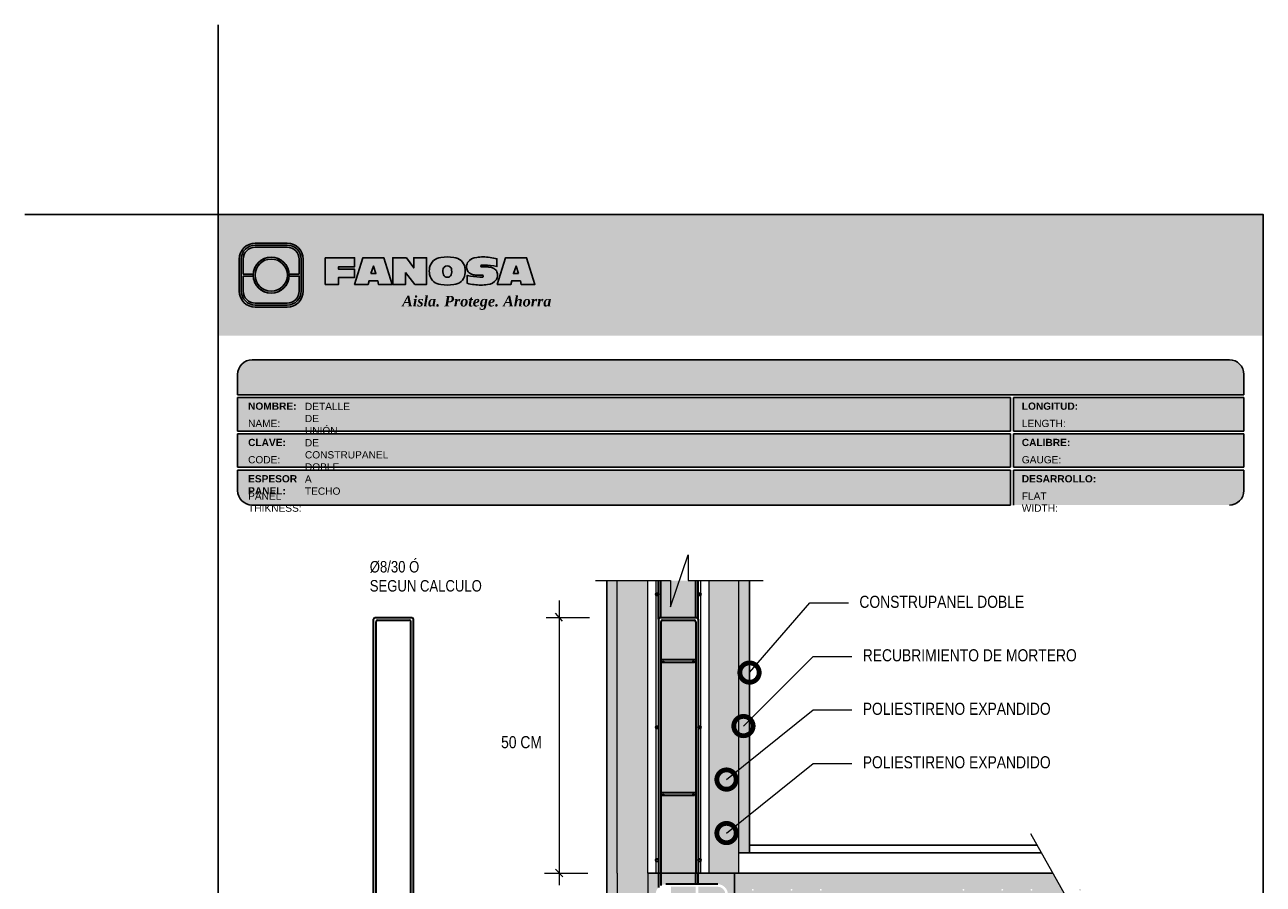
# Model space of a CAD drawing. Header units: millimetres. Extents: x 0 to 30, y 0 to 35.5.
# Tile 2 of 2: x 0 to 25.6, y 17.8 to 35.5. Entities that reach past the tile are written whole.
import ezdxf

# ---------------------------------------------------------------- set-up
doc = ezdxf.new("R2010")
doc.units = ezdxf.units.MM
doc.linetypes.add('CONTINUA', pattern=[0])
doc.linetypes.add('DASHED2', pattern=[9.524999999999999, 6.35, -3.175])
for name, color, linetype, lineweight in [('CONSTRUPANEL', 170, 'Continuous', 20), ('hatch', 252, 'Continuous', 0), ('LAMINA ACCESORIOS', 1, 'Continuous', 30), ('TEXTO', 7, 'DASHED2', 0), ('TEXTO CUADRO DATOS', 251, 'Continuous', 0)]:
    doc.layers.add(name, color=color, linetype=linetype, lineweight=lineweight)
doc.styles.add('Erika', font='techl___.ttf', dxfattribs={"height": 0.25})
doc.styles.get("Standard").update_dxf_attribs({"font": 'arial.ttf'})
doc.dimstyles.new('Erika', dxfattribs={"dimtxt": 0.25, "dimasz": 0.8, "dimexe": 0.5, "dimexo": 0.5, "dimgap": 0, "dimtad": 0, "dimlfac": 0.1, "dimzin": 1, "dimdsep": 46, "dimtxsty": 'Erika', "dimblk": 'DOTSMALL', "dimcen": 2.5, "dimse1": 1, "dimse2": 1, "dimclrd": 252, "dimclre": 252, "dimclrt": 256, "dimadec": 0, "dimazin": 0, "dimtfac": 1, "dimtmove": 0, "dimatfit": 3, "dimldrblk": 'DOTSMALL', "dimfxl": 1, "dimlwd": 0, "dimlwe": 0, "dimarcsym": 0})

# ---------------------------------------------------------------- blocks, each defined once
blk = doc.blocks.new('_DotSmall')
at = {"color": 0, "linetype": 'ByBlock', "const_width": 0.5}
blk.add_lwpolyline([(-0.0625, 0, 1), (0.0625, 0, 1)], format="xyb", close=True, dxfattribs=at)
blk = doc.blocks.new('LOGO 1')
h = blk.add_hatch(color=7)
h.set_gradient(color1=(255, 255, 255), color2=(0, 0, 255), rotation=180, tint=1)
h.paths.add_polyline_path([(362.633524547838, 273.3012676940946), (362.633524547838, 270.8012676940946), (384.2235245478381, 270.8012676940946), (384.2235245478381, 273.3012676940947)])
at = {"true_color": 0xffffff}
h = blk.add_hatch(color=7, dxfattribs=at)
edge = h.paths.add_edge_path()
edge.add_arc((364.057378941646, 271.7212676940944), 0.3299999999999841, -89.99999999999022, 9.890754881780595e-12, ccw=False)
edge.add_line((364.0573789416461, 271.3912676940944), (363.3973789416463, 271.3912676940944))
edge.add_arc((363.3973789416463, 271.7212676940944), 0.3299999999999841, 179.9999999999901, 269.9999999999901, ccw=False)
edge.add_line((363.0673789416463, 271.7212676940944), (363.0673789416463, 272.3812676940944))
edge.add_arc((363.3973789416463, 272.3812676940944), 0.3299999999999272, 90, 180, ccw=False)
edge.add_line((363.3973789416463, 272.7112676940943), (364.0573789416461, 272.7112676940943))
edge.add_arc((364.0573789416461, 272.3812676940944), 0.3299999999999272, 0, 90, ccw=False)
edge.add_line((364.387378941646, 272.3812676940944), (364.387378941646, 271.7212676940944))
edge = h.paths.add_edge_path(flags=16)
edge.add_arc((364.0573789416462, 271.7212676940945), 0.2887500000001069, 269.9999999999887, 359.9999999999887, ccw=False)
edge.add_line((364.0573789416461, 271.4325176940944), (363.3973789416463, 271.4325176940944))
edge.add_arc((363.3973789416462, 271.7212676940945), 0.2887500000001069, 180.0000000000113, 270.0000000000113, ccw=False)
edge.add_line((363.1086289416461, 271.7212676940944), (363.1086289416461, 272.3812676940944))
edge.add_arc((363.3973789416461, 272.3812676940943), 0.28875000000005, 89.99999999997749, 179.9999999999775, ccw=False)
edge.add_line((363.3973789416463, 272.6700176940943), (364.0573789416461, 272.6700176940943))
edge.add_arc((364.0573789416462, 272.3812676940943), 0.28875000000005, 2.262368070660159e-11, 90.00000000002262, ccw=False)
edge.add_line((364.3461289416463, 272.3812676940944), (364.3461289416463, 271.7212676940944))
for color, points in [(30, [(364.0980555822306, 272.0718926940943), (364.3048789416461, 272.0718926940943), (364.3048789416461, 272.3812676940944, 0.4142135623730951), (364.0573789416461, 272.6287676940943), (363.3973789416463, 272.6287676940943, 0.4142135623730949), (363.1498789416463, 272.3812676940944), (363.1498789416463, 272.0718926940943), (363.3567023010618, 272.0718926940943, -0.9459053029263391)]), (170, [(364.3048789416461, 271.7212676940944), (364.3048789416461, 272.0306426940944), (364.0980555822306, 272.0306426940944, -0.9459053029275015), (363.3567023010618, 272.0306426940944), (363.1498789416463, 272.0306426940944), (363.1498789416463, 271.7212676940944, 0.4142135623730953), (363.3973789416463, 271.4737676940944), (364.057378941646, 271.4737676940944, 0.4142135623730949)])]:
    blk.add_hatch(color=color).paths.add_polyline_path(points)
h = blk.add_hatch(color=7, dxfattribs=at)
h.paths.add_polyline_path([(363.3561289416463, 272.0512676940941, 1), (364.0986289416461, 272.0512676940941, 1)])
h.paths.add_polyline_path([(364.0602079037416, 272.0512676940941, -1), (363.3945499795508, 272.0512676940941, -1)], flags=16)
h = blk.add_hatch(color=252)
h.set_gradient(color1=(132, 132, 132), rotation=70.00000000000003, tint=1, name='SPHERICAL')
h.paths.add_polyline_path([(364.0602079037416, 272.0512676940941, 1), (363.3945499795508, 272.0512676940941, 1)])
blk.add_hatch(color=7, dxfattribs=at).paths.add_polyline_path([(364.8420585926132, 272.4104305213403), (365.4501879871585, 272.4104305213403), (365.4501879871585, 272.2247109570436), (365.119665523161, 272.2247109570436), (365.119665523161, 272.1719110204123), (365.4501879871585, 272.1719110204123), (365.4501879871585, 272.00471122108), (365.119665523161, 272.00471122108), (365.119665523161, 271.8609844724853), (364.8420585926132, 271.8609844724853)])
h = blk.add_hatch(color=7, dxfattribs=at)
h.paths.add_polyline_path([(365.620750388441, 272.4104305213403), (365.4485062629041, 271.8609844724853), (365.7332546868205, 271.8609844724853), (365.7479187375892, 271.934277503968), (365.9266795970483, 271.934277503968), (365.9413436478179, 271.8609844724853), (366.2260920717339, 271.8609844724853), (366.0538479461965, 272.4104305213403)])
h.paths.add_polyline_path([(365.837299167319, 272.2366800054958), (365.8906148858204, 272.0814774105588), (365.7839834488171, 272.0814774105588)], flags=16)
h = blk.add_hatch(color=7, dxfattribs=at)
h.paths.add_polyline_path([(366.9358659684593, 272.4104305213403), (366.6709453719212, 272.4104305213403), (366.6709453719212, 272.1991139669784), (366.5221127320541, 272.4104305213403), (366.2395855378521, 272.4104305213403), (366.2395855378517, 271.8609844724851), (366.5045061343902, 271.8609844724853), (366.5045061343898, 272.1071001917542), (366.6947223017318, 271.8609844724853), (366.9358659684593, 271.8609844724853)])
h.paths.add_polyline_path([(367.4970415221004, 272.4140725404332, 0.09403921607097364), (367.2339520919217, 272.4140725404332, 0.3497782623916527), (367.0006865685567, 272.2074327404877, 0.09737279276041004), (367.0006865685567, 272.0639822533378, 0.3497782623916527), (367.2339520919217, 271.8573424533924, 0.09403921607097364), (367.4970415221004, 271.8573424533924, 0.3497782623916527), (367.7303070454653, 272.0639822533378, 0.09737279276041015), (367.7303070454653, 272.2074327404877, 0.3497782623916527)])
h.paths.add_polyline_path([(367.2999959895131, 272.2148320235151, -0.3799377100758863), (367.4309976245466, 272.2148320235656, -0.158874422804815), (367.4503779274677, 272.1817168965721, -0.1263576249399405), (367.44577155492, 272.0572845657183, -0.2142742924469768), (367.4126854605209, 272.0188340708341, -0.2226123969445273), (367.318308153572, 272.0188340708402, -0.2142742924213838), (367.2852220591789, 272.0572845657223, -0.1263576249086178), (367.2806156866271, 272.1817168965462, -0.1588744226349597)], flags=16)
h.paths.add_polyline_path([(368.0775589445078, 272.2601931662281), (368.1276424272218, 272.2601931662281, -0.05869489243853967), (368.3904870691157, 272.2278050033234), (368.3904870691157, 272.3881713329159, 0.06395994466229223), (368.1046346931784, 272.4264429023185, 0.04691611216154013), (367.9730899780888, 272.4140725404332, 0.2229690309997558), (367.7857619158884, 272.3139728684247, 0.1654172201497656), (367.7667124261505, 272.182419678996, 0.1952229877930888), (367.8161538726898, 272.1004656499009, 0.07724634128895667), (367.887655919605, 272.0635888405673, 0.08066867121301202), (367.9607834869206, 272.0517133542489), (368.0895714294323, 272.0517133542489, -1), (368.0895714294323, 272.0112218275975), (368.0394879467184, 272.0112218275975, -0.05869489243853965), (367.7766433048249, 272.0436099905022), (367.7766433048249, 271.8832436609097, 0.0639599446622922), (368.0624956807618, 271.8449720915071, 0.04691611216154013), (368.1940403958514, 271.8573424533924, 0.2229690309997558), (368.3813684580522, 271.9574421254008, 0.2091142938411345), (368.391184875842, 272.1225548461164, 0.1301021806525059), (368.3636451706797, 272.1610969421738, 0.09267767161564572), (368.2794744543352, 272.2078261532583, 0.08066867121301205), (368.2063468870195, 272.2197016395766), (368.0775589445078, 272.2197016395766, -1)])
h.paths.add_polyline_path([(369.0017330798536, 272.4104305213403), (368.5686355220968, 272.4104305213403), (368.3963913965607, 271.8609844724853), (368.6811398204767, 271.8609844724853), (368.6958038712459, 271.934277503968), (368.8745647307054, 271.934277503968), (368.8892287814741, 271.8609844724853), (369.1739772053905, 271.8609844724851)])
h.paths.add_polyline_path([(368.7851843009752, 272.2366800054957), (368.8385000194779, 272.0814774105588), (368.7318685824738, 272.0814774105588)], flags=16)
at = {"color": 7, "true_color": 0xffffff}
for points in [[(364.387378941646, 271.7212676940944, -0.414213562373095), (364.0573789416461, 271.3912676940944), (363.3973789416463, 271.3912676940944, -0.414213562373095), (363.0673789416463, 271.7212676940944), (363.0673789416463, 272.3812676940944, -0.414213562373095), (363.3973789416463, 272.7112676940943), (364.0573789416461, 272.7112676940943, -0.4142135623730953), (364.387378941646, 272.3812676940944)], [(364.3461289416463, 271.7212676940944, -0.4142135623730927), (364.0573789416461, 271.4325176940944), (363.3973789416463, 271.4325176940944, -0.4142135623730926), (363.1086289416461, 271.7212676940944), (363.1086289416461, 272.3812676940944, -0.414213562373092), (363.3973789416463, 272.6700176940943), (364.0573789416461, 272.6700176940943, -0.4142135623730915), (364.3461289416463, 272.3812676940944)], [(367.7303070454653, 272.2074327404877, 0.3497782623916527), (367.4970415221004, 272.4140725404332, 0.09403921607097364), (367.2339520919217, 272.4140725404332, 0.3497782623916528), (367.0006865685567, 272.2074327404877, 0.09737279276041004), (367.0006865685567, 272.0639822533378, 0.3497782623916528), (367.2339520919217, 271.8573424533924, 0.09403921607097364), (367.4970415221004, 271.8573424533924, 0.3497782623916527), (367.7303070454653, 272.0639822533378, 0.09737279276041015)], [(368.3637508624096, 272.1610094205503, 0.09280978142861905), (368.2794744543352, 272.2078261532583, 0.08066867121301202), (368.2063468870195, 272.2197016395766), (368.0775589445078, 272.2197016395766, -0.9999999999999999), (368.0775589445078, 272.2601931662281), (368.1276424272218, 272.2601931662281, -0.05869489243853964), (368.3904870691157, 272.2278050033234), (368.3904870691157, 272.3881713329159, 0.06395994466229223), (368.1046346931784, 272.4264429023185, 0.04691611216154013), (367.9730899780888, 272.4140725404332, 0.2229690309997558), (367.7857619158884, 272.3139728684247, 0.1654172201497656), (367.7667124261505, 272.182419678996, 0.1952229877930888), (367.8161538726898, 272.1004656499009, 0.07724634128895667), (367.887655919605, 272.0635888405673, 0.08066867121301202), (367.9607834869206, 272.0517133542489), (368.0895714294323, 272.0517133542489, -0.9999999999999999), (368.0895714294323, 272.0112218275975), (368.0394879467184, 272.0112218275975, -0.05869489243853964), (367.7766433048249, 272.0436099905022), (367.7766433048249, 271.8832436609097, 0.06395994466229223), (368.0624956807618, 271.8449720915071, 0.04691611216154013), (368.1940403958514, 271.8573424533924, 0.2229690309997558), (368.3813684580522, 271.9574421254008, 0.2091142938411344), (368.391184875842, 272.1225548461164, 0.1341802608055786)], [(367.2852220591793, 272.0572845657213, 0.2142742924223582), (367.318308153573, 272.0188340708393, 0.2226123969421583), (367.4126854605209, 272.0188340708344, 0.2142742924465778), (367.44577155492, 272.0572845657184, 0.1263576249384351), (367.4503779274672, 272.1817168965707, 0.1588744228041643), (367.4309976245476, 272.2148320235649, 0.379937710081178), (367.2999959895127, 272.2148320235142, 0.1588744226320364), (367.2806156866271, 272.1817168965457, 0.1263576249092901)]]:
    blk.add_lwpolyline(points, format="xyb", close=True, dxfattribs=at)
at = {"color": 30}
blk.add_lwpolyline([(364.3048789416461, 272.0718926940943), (364.3048789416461, 272.3812676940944, 0.414213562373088), (364.0573789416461, 272.6287676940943), (363.3973789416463, 272.6287676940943, 0.4142135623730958), (363.1498789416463, 272.3812676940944), (363.1498789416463, 272.0718926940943), (363.3567023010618, 272.0718926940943, -0.9459053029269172), (364.0980555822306, 272.0718926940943)], format="xyb", close=True, dxfattribs=at)
at = {"color": 7, "true_color": 0xffffff}
for points in [[(364.8420585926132, 272.4104305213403), (365.4501879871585, 272.4104305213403), (365.4501879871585, 272.2247109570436), (365.119665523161, 272.2247109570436), (365.119665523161, 272.1719110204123), (365.4501879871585, 272.1719110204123), (365.4501879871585, 272.00471122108), (365.119665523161, 272.00471122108), (365.119665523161, 271.8609844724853), (364.8420585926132, 271.8609844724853)], [(365.7332546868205, 271.8609844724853), (365.4485062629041, 271.8609844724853), (365.620750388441, 272.4104305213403), (366.0538479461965, 272.4104305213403), (366.2260920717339, 271.8609844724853), (365.9413436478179, 271.8609844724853), (365.9266795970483, 271.934277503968), (365.7479187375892, 271.934277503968)], [(366.5045061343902, 272.1071001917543), (366.5045061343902, 271.8609844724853), (366.2395855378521, 271.8609844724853), (366.2395855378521, 272.4104305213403), (366.5221127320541, 272.4104305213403), (366.6709453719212, 272.1991139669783), (366.6709453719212, 272.4104305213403), (366.9358659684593, 272.4104305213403), (366.9358659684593, 271.8609844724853), (366.6947223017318, 271.8609844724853)], [(368.8745647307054, 271.934277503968), (368.8892287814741, 271.8609844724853), (369.1739772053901, 271.8609844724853), (369.0017330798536, 272.4104305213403), (368.5686355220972, 272.4104305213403), (368.3963913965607, 271.8609844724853), (368.6811398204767, 271.8609844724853), (368.6958038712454, 271.934277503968)], [(365.7839834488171, 272.0814774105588), (365.837299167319, 272.2366800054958), (365.8906148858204, 272.0814774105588)], [(368.8385000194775, 272.0814774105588), (368.7851843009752, 272.2366800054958), (368.7318685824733, 272.0814774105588)]]:
    blk.add_lwpolyline(points, close=True, dxfattribs=at)
at = {"color": 170}
blk.add_lwpolyline([(363.3567023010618, 272.0306426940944, 0.9459053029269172), (364.0980555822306, 272.0306426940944), (364.3048789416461, 272.0306426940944), (364.3048789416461, 271.7212676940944, -0.4142135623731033), (364.0573789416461, 271.4737676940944), (363.3973789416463, 271.4737676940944, -0.414213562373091), (363.1498789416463, 271.7212676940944), (363.1498789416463, 272.0306426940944)], format="xyb", close=True, dxfattribs=at)
at = {"color": 7, "true_color": 0xffffff}
for radius in [0.3712499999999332, 0.332828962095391]:
    blk.add_circle((363.7273789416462, 272.0512676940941), radius, dxfattribs=at)
at = {"color": 254, "insert": (366.4315877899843, 271.623287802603), "char_height": 0.22, "width": 5.448476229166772, "attachment_point": 1}
blk.add_mtext('{\\fBookman Old Style|b1|i1|c0|p18;\\C255;\\c16777215;Aisla. Protege. Ahorra}', dxfattribs=at)

msp = doc.modelspace()

# ---------------------------------------------------------------- hatches: boundary and pattern name
at = {"true_color": 0xb3b3b3}
msp.add_hatch(color=253, dxfattribs=at).paths.add_polyline_path([(25.18823572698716, 27.87273418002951), (25.18823572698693, 28.29273418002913, 0.4142135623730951), (24.88823572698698, 28.59273418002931), (4.698235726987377, 28.59273418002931, 0.4142135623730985), (4.398235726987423, 28.29273418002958), (4.398235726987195, 27.87273418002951)])
h = msp.add_hatch(color=253, dxfattribs=at)
h.paths.add_polyline_path([(4.398235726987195, 27.81273418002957), (4.398235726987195, 27.12273418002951), (20.36772720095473, 27.12273418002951), (20.36772720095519, 27.81273418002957)])
h.paths.add_polyline_path([(20.36772720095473, 26.37273418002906), (20.36772720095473, 27.06273418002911), (4.398235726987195, 27.06273418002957), (4.398235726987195, 26.37273418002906)])
h.paths.add_polyline_path([(20.36772720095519, 25.59273418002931), (20.36772720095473, 26.31273418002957), (4.398235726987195, 26.31273418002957), (4.398235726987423, 25.89273418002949, 0.4142135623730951), (4.698235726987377, 25.59273418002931)])
h.paths.add_polyline_path([(20.42772720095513, 26.31273418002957), (20.42772720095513, 25.59273418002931), (24.88823572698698, 25.59273418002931, 0.4142135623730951), (25.18823572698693, 25.89273418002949), (25.18823572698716, 26.31273418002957)])
h.paths.add_polyline_path([(20.42772720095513, 27.06273418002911), (20.42772720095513, 26.37273418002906), (25.18823572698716, 26.37273418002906), (25.18823572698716, 27.06273418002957)])
h.paths.add_polyline_path([(20.42772720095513, 27.81273418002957), (20.42772720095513, 27.12273418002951), (25.18823572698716, 27.12273418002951), (25.18823572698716, 27.81273418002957)])
at = {"layer": 'hatch', "linetype": 'Continuous'}
h = msp.add_hatch(dxfattribs=at)
h.set_pattern_fill('AR-CONC', color=256, scale=0.1)
h.set_pattern_definition([(49.99999999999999, (-559.9323217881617, -2708.483551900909), (0.7172601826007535, -0.06275213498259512), [0.07500000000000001, -0.8250000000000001]), (355, (-559.9323217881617, -2708.483551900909), (-0.138751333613, 0.7521921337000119), [0.06, -0.66]), (100.45144446, (-559.8725501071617, -2708.488781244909), (0.578508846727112, 0.6894399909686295), [0.06374019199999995, -0.7011421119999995]), (46.18420000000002, (-559.9323217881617, -2708.28355190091), (1.067241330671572, -0.1655192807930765), [0.1124999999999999, -1.237499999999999]), (96.63563549, (-559.8433850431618, -2708.29734520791), (0.9346619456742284, 0.9741186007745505), [0.09561034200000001, -1.05171376]), (351.1841639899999, (-559.9323217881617, -2708.28355190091), (0.9346619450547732, 0.9741186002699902), [0.09000000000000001, -0.990000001]), (21, (-559.8323217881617, -2708.333551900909), (0.5969070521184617, -0.4026188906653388), [0.07500000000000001, -0.8250000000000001]), (326.0000000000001, (-559.8323217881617, -2708.333551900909), (0.2433153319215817, 0.7251500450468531), [0.06, -0.66]), (71.45144474, (-559.7825795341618, -2708.36710347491), (0.8402223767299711, 0.3225311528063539), [0.06374019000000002, -0.701142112]), (37.50000000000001, (-559.9323217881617, -2708.483551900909), (0.01215985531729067, 0.3328938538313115), [0, -0.652, 0, -0.67, 0, -0.6625000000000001]), (7.499999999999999, (-559.9323217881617, -2708.483551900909), (0.2630695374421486, 0.3944117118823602), [0, -0.382, 0, -0.637, 0, -0.2525]), (327.5, (-560.1553217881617, -2708.483551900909), (0.533822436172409, -0.02255487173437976), [0, -0.25, 0, -0.78, 0, -1.035]), (317.5, (-560.2553217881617, -2708.483551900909), (0.5831861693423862, 0.1001049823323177), [0, -0.325, 0, -0.518, 0, -0.735])])
h.paths.add_polyline_path([(13.86290832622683, 24.03172015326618), (13.14482832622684, 24.03172015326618), (13.14482832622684, 23.26810096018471), (13.86290832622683, 23.26810096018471)])
edge = h.paths.add_edge_path()
edge.add_arc((13.82990832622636, 23.18230096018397), 0.03300000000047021, 1.57909720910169e-09, 89.99999999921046)
edge.add_line((13.82990832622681, 23.21530096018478), (13.17782832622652, 23.21530096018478))
edge.add_arc((13.17782832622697, 23.18230096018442), 0.03300000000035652, 90.00000000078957, 179.9999999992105)
edge.add_line((13.14482832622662, 23.18230096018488), (13.14568648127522, 22.37510455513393))
edge.add_arc((13.17208648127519, 22.37510455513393), 0.02639999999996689, 90.63917655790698, 180, ccw=False)
edge.add_line((13.17179197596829, 22.40150291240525), (13.8345333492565, 22.40150291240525))
edge.add_arc((13.83482785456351, 22.37510455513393), 0.02640000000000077, 0, 90.63917655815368, ccw=False)
edge.add_line((13.86122785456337, 22.37510455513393), (13.86290832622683, 23.18230096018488))
edge = h.paths.add_edge_path()
edge.add_arc((13.17208648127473, 22.37510455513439), 0.02640000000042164, 270.5067404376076, 359.9999999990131, ccw=False)
edge.add_line((13.17231996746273, 22.34870558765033), (13.83506134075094, 22.34870558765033))
edge.add_arc((13.83482785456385, 22.37510455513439), 0.02640000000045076, 180.0000000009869, 270.5067404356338, ccw=False)
edge.add_arc((13.8348278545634, 22.37510455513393), 0.02639999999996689, 0, 180, ccw=False)
edge.add_line((13.86122785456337, 22.37510455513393), (13.86290832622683, 23.18230096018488))
edge.add_line((13.86290832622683, 23.18230096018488), (13.86122785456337, 19.62950455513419))
edge.add_arc((13.8348278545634, 19.62950455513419), 0.02639999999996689, -180, 0, ccw=False)
edge.add_arc((13.83482785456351, 19.62950455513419), 0.02640000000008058, 90.63917655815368, 180, ccw=False)
edge.add_line((13.8345333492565, 19.65590291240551), (13.17179197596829, 19.65590291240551))
edge.add_arc((13.17208648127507, 19.62950455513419), 0.02639999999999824, 0, 90.63917655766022, ccw=False)
edge.add_arc((13.17208648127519, 19.62950455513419), 0.02639999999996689, -180, 0, ccw=False)
edge.add_line((13.14568648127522, 19.62950455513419), (13.14568648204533, 22.37509817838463))
edge.add_arc((13.1720864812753, 22.37510455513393), 0.02640000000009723, 90.63917655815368, 180.0138394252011, ccw=False)
edge.add_arc((13.17208648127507, 22.37510455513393), 0.02639999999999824, 0, 90.63917655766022, ccw=False)
edge = h.paths.add_edge_path()
edge.add_arc((13.83482785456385, 19.62950455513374), 0.02639999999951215, -89.4932595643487, 9.869722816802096e-10, ccw=False)
edge.add_line((13.83506134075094, 19.60310558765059), (13.17231996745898, 19.60310558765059))
edge.add_arc((13.17208648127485, 19.62950455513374), 0.02639999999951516, 179.9999999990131, 270.5067404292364, ccw=False)
edge.add_line((13.14568648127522, 19.62950455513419), (13.14482832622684, 17.99249943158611))
edge.add_line((13.14482832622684, 17.99249943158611), (13.86290832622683, 17.99249943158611))
edge.add_line((13.86290832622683, 17.99249943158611), (13.86122785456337, 19.62950455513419))
edge = h.paths.add_edge_path()
edge.add_line((13.86290832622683, 12.31593014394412), (13.14482832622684, 12.31593014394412))
edge.add_line((13.14482832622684, 12.31593014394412), (13.14568648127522, 11.24111526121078))
edge.add_arc((13.17208648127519, 11.24111526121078), 0.02639999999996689, 90.63917655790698, 180, ccw=False)
edge.add_line((13.17179197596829, 11.2675136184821), (13.8345333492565, 11.2675136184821))
edge.add_arc((13.83482785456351, 11.24111526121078), 0.02640000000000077, 0, 90.63917655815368, ccw=False)
edge.add_line((13.86122785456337, 11.24111526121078), (13.86290832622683, 12.31593014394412))
edge = h.paths.add_edge_path()
edge.add_arc((13.8348278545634, 13.98671526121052), 0.02639999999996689, -89.4932594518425, 0, ccw=False)
edge.add_line((13.83506134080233, 13.96031629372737), (13.17231996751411, 13.96031629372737))
edge.add_arc((13.17208648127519, 13.98671526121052), 0.0263999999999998, 180, 270.5067405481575, ccw=False)
edge.add_line((13.14568648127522, 13.98671526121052), (13.14482832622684, 12.31593014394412))
edge.add_line((13.14482832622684, 12.31593014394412), (13.86290832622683, 12.31593014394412))
edge.add_line((13.86290832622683, 12.31593014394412), (13.86122785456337, 13.98671526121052))
edge = h.paths.add_edge_path()
edge.add_line((13.14482832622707, 15.87719752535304), (13.14568648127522, 13.98671526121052))
edge.add_arc((13.17208648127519, 13.98671526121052), 0.02639999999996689, 0, 180, ccw=False)
edge.add_arc((13.17208648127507, 13.98671526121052), 0.02640000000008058, -89.49325945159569, 0, ccw=False)
edge.add_line((13.17231996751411, 13.96031629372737), (13.83506134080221, 13.96031629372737))
edge.add_arc((13.8348278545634, 13.98671526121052), 0.02639999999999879, 270.5067405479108, 360)
edge.add_line((13.86122785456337, 13.98671526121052), (13.86272473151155, 15.87719752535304))
edge.add_line((13.86272473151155, 15.87719752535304), (13.14482832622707, 15.87719752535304))
edge = h.paths.add_edge_path()
edge.add_arc((13.24603478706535, 16.32026865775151), 0.2112000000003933, 180, 223.1808605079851, ccw=False)
edge.add_line((13.03483478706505, 16.32026865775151), (13.03483478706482, 17.51614563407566))
edge.add_line((13.03483478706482, 17.51614563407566), (13.03483478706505, 17.54942829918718))
edge.add_arc((13.24603478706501, 17.54942829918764), 0.2111999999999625, 136.8191394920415, 180.0000000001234, ccw=False)
edge.add_line((13.0920283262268, 17.69395321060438), (13.0920283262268, 17.99249943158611))
edge.add_line((13.0920283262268, 17.99249943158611), (12.87026832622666, 17.99249943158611))
edge.add_line((12.87026832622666, 17.99249943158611), (12.87026832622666, 15.87719752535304))
edge.add_line((12.87026832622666, 15.87719752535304), (13.0920283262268, 15.87719752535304))
edge.add_line((13.0920283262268, 15.87719752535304), (13.0920283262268, 16.17574374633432))
edge = h.paths.add_edge_path()
edge.add_line((13.86290832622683, 16.10906865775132), (13.24603478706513, 16.10906865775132))
edge.add_arc((13.24603478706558, 16.32026865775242), 0.2112000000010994, 241.3670132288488, 269.99999999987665, ccw=False)
edge.add_line((13.14482832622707, 16.13489688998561), (13.14482832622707, 15.87719752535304))
edge.add_line((13.14482832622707, 15.87719752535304), (13.86290832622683, 15.87719752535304))
edge.add_line((13.86290832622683, 15.87719752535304), (13.86290832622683, 16.10906865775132))
edge = h.paths.add_edge_path(flags=17)
edge.add_line((14.66550078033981, 17.99249943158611), (13.91570832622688, 17.99249943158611))
edge.add_line((13.91570832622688, 17.99249943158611), (13.91570832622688, 17.76062829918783))
edge.add_line((13.91570832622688, 17.76062829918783), (14.31628590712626, 17.76062829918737))
edge.add_arc((14.3162859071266, 17.54942829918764), 0.2111999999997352, -1.234070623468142e-10, 90.00000000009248, ccw=False)
edge.add_line((14.52748590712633, 17.54942829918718), (14.52748590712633, 16.32026865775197))
edge.add_arc((14.3162859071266, 16.32026865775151), 0.2111999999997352, -90.00000000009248, 1.234070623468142e-10, ccw=False)
edge.add_line((14.31628590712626, 16.10906865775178), (13.91570832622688, 16.10906865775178))
edge.add_line((13.91570832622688, 16.10906865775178), (13.91570832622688, 15.87719752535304))
edge.add_line((13.91570832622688, 15.87719752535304), (14.66550078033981, 15.87719752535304))
edge.add_line((14.66550078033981, 15.87719752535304), (14.66550078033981, 17.99249943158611))
edge = h.paths.add_edge_path()
edge.add_line((13.86290832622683, 17.99249943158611), (13.14482832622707, 17.99249943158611))
edge.add_line((13.14482832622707, 17.99249943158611), (13.14482832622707, 17.73480006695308))
edge.add_arc((13.24603478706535, 17.54942829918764), 0.2111999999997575, 90.00000000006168, 118.63298677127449, ccw=False)
edge.add_line((13.24603478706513, 17.76062829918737), (13.86290832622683, 17.76062829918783))
edge.add_line((13.86290832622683, 17.76062829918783), (13.86290832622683, 17.99249943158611))
edge = h.paths.add_edge_path()
edge.add_line((13.86290832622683, 17.7078282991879), (13.35538137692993, 17.7078282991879))
edge.add_line((13.35538137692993, 17.7078282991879), (13.35538137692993, 17.46334563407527))
edge.add_line((13.35538137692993, 17.46334563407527), (13.63629584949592, 17.46334563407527))
edge.add_line((13.63629584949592, 17.46334563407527), (13.63629584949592, 17.41054563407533))
edge.add_line((13.63629584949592, 17.41054563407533), (13.35538137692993, 17.41054563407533))
edge.add_line((13.35538137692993, 17.41054563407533), (13.35538137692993, 17.13538831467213))
edge.add_line((13.35538137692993, 17.13538831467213), (13.30258137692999, 17.13538831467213))
edge.add_line((13.30258137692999, 17.13538831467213), (13.30258137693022, 17.41054563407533))
edge.add_line((13.30258137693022, 17.41054563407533), (13.14482832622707, 17.41054563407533))
edge.add_line((13.14482832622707, 17.41054563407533), (13.14482832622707, 16.35776036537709))
edge.add_arc((13.20996157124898, 16.29373799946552), 0.0913301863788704, 5.705942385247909e-10, 135.4927940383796, ccw=False)
edge.add_arc((13.20996157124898, 16.29373799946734), 0.09133018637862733, 224.5072059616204, 359.9999999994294, ccw=False)
edge.add_line((13.14482832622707, 16.22971563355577), (13.14482832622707, 16.19841705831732))
edge.add_arc((13.24603478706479, 16.32026865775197), 0.158400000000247, 230.2879455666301, 270.0000000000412)
edge.add_line((13.2460347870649, 16.16186865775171), (13.86290832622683, 16.16186865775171))
edge.add_line((13.86290832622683, 16.16186865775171), (13.86290832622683, 17.7078282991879))
edge = h.paths.add_edge_path(flags=16)
edge.add_arc((14.31628590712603, 17.54942829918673), 0.1584000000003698, 1.644892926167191e-10, 89.99999999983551)
edge.add_line((14.31628590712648, 17.70782829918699), (13.91570832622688, 17.70782829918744))
edge.add_line((13.91570832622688, 17.70782829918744), (13.91570832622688, 16.16186865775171))
edge.add_line((13.91570832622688, 16.16186865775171), (14.31628590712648, 16.16186865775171))
edge.add_arc((14.31628590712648, 16.32026865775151), 0.1583999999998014, 270, 360)
edge.add_line((14.4746859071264, 16.32026865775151), (14.4746859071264, 17.54942829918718))
edge = h.paths.add_edge_path(flags=0)
edge.add_arc((14.34524145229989, 16.29373799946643), 0.09133018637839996, 0, 360)
edge = h.paths.add_edge_path(flags=0)
edge.add_arc((14.31778683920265, 17.59539036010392), 0.09133018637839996, 0, 360)
h.paths.add_polyline_path([(12.23666832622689, 12.31593014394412), (12.02546832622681, 12.31593014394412), (12.02546832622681, 9.396670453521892), (12.23666832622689, 9.396670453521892)])
h.paths.add_polyline_path([(14.97427925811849, 12.31593014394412), (14.76307925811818, 12.31593014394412), (14.76307925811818, 9.396670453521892), (14.9742792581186, 9.396670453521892)])
edge = h.paths.add_edge_path()
edge.add_line((14.97427925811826, 15.48393014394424), (22.66103016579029, 15.48393014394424))
edge.add_line((22.66103016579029, 15.48393014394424), (22.50214946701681, 15.7649184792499))
edge.add_line((22.50214946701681, 15.7649184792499), (22.20643393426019, 15.76491847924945))
edge.add_arc((22.20643393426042, 15.74642096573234), 0.01849751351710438, 0, 90.00000000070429, ccw=False)
edge.add_arc((22.20643393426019, 15.74642096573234), 0.01849751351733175, -180, 0, ccw=False)
edge.add_arc((22.20643393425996, 15.74642096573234), 0.01849751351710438, 89.99999999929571, 180, ccw=False)
edge.add_line((22.20643393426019, 15.76491847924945), (21.40311334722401, 15.76491847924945))
edge.add_arc((21.40311334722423, 15.74642096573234), 0.01849751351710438, 0, 90.00000000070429, ccw=False)
edge.add_arc((21.40311334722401, 15.74642096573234), 0.01849751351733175, -180, 0, ccw=False)
edge.add_arc((21.40311334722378, 15.74642096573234), 0.01849751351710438, 89.99999999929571, 180, ccw=False)
edge.add_line((21.40311334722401, 15.76491847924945), (20.85083044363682, 15.76491847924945))
edge.add_line((20.85083044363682, 15.76491847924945), (20.85083044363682, 15.73320845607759))
edge.add_line((20.85083044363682, 15.73320845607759), (20.81356846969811, 15.73320845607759))
edge.add_arc((20.80062290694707, 15.7464209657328), 0.01849751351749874, 180.0000000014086, 314.4153085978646, ccw=False)
edge.add_arc((20.80062290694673, 15.74642096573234), 0.01849751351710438, 89.99999999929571, 180, ccw=False)
edge.add_line((20.80062290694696, 15.76491847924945), (19.79647217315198, 15.76491847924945))
edge.add_arc((19.79647217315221, 15.74642096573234), 0.01849751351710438, 0, 90.00000000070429, ccw=False)
edge.add_arc((19.79647217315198, 15.74642096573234), 0.01849751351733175, -180, 0, ccw=False)
edge.add_arc((19.79647217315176, 15.74642096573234), 0.01849751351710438, 89.99999999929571, 180, ccw=False)
edge.add_line((19.79647217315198, 15.76491847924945), (18.9931515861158, 15.76491847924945))
edge.add_arc((18.99315158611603, 15.74642096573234), 0.01849751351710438, 0, 90.00000000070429, ccw=False)
edge.add_arc((18.9931515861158, 15.74642096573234), 0.01849751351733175, -180, 0, ccw=False)
edge.add_arc((18.99315158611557, 15.74642096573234), 0.01849751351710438, 89.99999999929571, 180, ccw=False)
edge.add_line((18.9931515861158, 15.76491847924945), (16.49782868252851, 15.7649184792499))
edge.add_line((16.49782868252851, 15.7649184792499), (16.49782868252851, 15.73320845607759))
edge.add_line((16.49782868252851, 15.73320845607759), (16.46056670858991, 15.73320845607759))
edge.add_arc((16.44762114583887, 15.7464209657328), 0.01849751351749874, 180.0000000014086, 314.4153085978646, ccw=False)
edge.add_arc((16.44762114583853, 15.74642096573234), 0.01849751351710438, 89.99999999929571, 180, ccw=False)
edge.add_line((16.44762114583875, 15.76491847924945), (15.44347041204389, 15.76491847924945))
edge.add_arc((15.44347041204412, 15.74642096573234), 0.01849751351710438, 0, 90.00000000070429, ccw=False)
edge.add_arc((15.44347041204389, 15.74642096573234), 0.01849751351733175, -180, 0, ccw=False)
edge.add_arc((15.44347041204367, 15.74642096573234), 0.01849751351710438, 89.99999999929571, 180, ccw=False)
edge.add_line((15.44347041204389, 15.76491847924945), (14.76307925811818, 15.7649184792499))
edge.add_line((14.76307925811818, 15.7649184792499), (14.76307925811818, 12.31593014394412))
edge.add_line((14.76307925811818, 12.31593014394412), (14.97427925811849, 12.31593014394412))
edge.add_line((14.97427925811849, 12.31593014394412), (14.97427925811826, 15.48393014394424))
h.paths.add_polyline_path([(12.23666832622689, 24.03172015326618), (12.02546832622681, 24.03172015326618), (12.02546832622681, 12.31593014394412), (12.23666832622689, 12.31593014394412), (12.23666832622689, 17.99249943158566)])
h.paths.add_polyline_path([(14.9742792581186, 24.03172015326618), (14.75505773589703, 24.03172015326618), (14.75505773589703, 18.4081920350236), (14.9742792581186, 18.4081920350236)])
edge = h.paths.add_edge_path(flags=16)
edge.add_arc((19.39349062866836, 17.64581781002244), 0.01849751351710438, 180, 270.0000000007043, ccw=False)
edge.add_arc((19.39349062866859, 17.64581781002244), 0.01849751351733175, 0, 180, ccw=False)
edge.add_arc((19.39349062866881, 17.64581781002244), 0.01849751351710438, -90.00000000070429, 0, ccw=False)
edge.add_line((19.39349062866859, 17.62732029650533), (20.19681121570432, 17.62732029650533))
edge.add_arc((20.19681121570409, 17.64581781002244), 0.01849751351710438, 180, 270.0000000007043, ccw=False)
edge.add_arc((20.19681121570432, 17.64581781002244), 0.01849751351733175, 0, 180, ccw=False)
edge.add_arc((20.19681121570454, 17.64581781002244), 0.01849751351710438, -90.00000000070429, 0, ccw=False)
edge.add_line((20.19681121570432, 17.62732029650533), (20.79930165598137, 17.62732029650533))
edge.add_arc((20.79930165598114, 17.64581781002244), 0.01849751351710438, 180, 270.0000000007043, ccw=False)
edge.add_arc((20.79930165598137, 17.64581781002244), 0.01849751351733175, 0, 180, ccw=False)
edge.add_arc((20.79930165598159, 17.64581781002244), 0.01849751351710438, -90.00000000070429, 0, ccw=False)
edge.add_line((20.79930165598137, 17.62732029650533), (21.80345238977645, 17.62732029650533))
edge.add_arc((21.80345238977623, 17.64581781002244), 0.01849751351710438, 180, 270.0000000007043, ccw=False)
edge.add_arc((21.80345238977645, 17.64581781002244), 0.01849751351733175, 0, 180, ccw=False)
edge.add_arc((21.80345238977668, 17.64581781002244), 0.01849751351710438, -90.00000000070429, 0, ccw=False)
edge.add_line((21.80345238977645, 17.62732029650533), (15.04048886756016, 17.62732029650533))
edge.add_arc((15.04048886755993, 17.64581781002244), 0.01849751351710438, 180, 270.0000000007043, ccw=False)
edge.add_arc((15.04048886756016, 17.64581781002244), 0.01849751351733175, 0, 180, ccw=False)
edge.add_arc((15.04048886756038, 17.64581781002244), 0.01849751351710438, -90.00000000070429, 0, ccw=False)
edge.add_line((15.04048886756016, 17.62732029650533), (15.84380945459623, 17.62732029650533))
edge.add_arc((15.843809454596, 17.64581781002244), 0.01849751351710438, 180, 270.0000000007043, ccw=False)
edge.add_arc((15.84380945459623, 17.64581781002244), 0.01849751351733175, 0, 180, ccw=False)
edge.add_arc((15.84380945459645, 17.64581781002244), 0.01849751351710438, -90.00000000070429, 0, ccw=False)
edge.add_line((15.84380945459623, 17.62732029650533), (16.44629989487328, 17.62732029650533))
edge.add_arc((16.44629989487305, 17.64581781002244), 0.01849751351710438, 180, 270.0000000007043, ccw=False)
edge.add_arc((16.44629989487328, 17.64581781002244), 0.01849751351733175, 0, 180, ccw=False)
edge.add_arc((16.4462998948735, 17.64581781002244), 0.01849751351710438, -90.00000000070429, 0, ccw=False)
edge.add_line((16.44629989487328, 17.62732029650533), (19.39349062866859, 17.62732029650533))
h.paths.add_polyline_path([(21.48664094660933, 17.56089527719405), (21.24259676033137, 17.99249943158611), (14.66550078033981, 17.99249943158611), (14.66550078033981, 15.87719752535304), (13.91570832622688, 15.87719752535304), (13.91570832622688, 15.79134349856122), (20.44893105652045, 15.79134349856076), (22.49749346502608, 15.79134349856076), (22.47692219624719, 15.83134349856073), (14.70551569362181, 15.83134349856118), (14.70551569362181, 17.56089527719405)])
edge = h.paths.add_edge_path()
edge.add_line((13.52558031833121, 9.396670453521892), (13.70544675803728, 9.929028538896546))
edge.add_line((13.70544675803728, 9.929028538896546), (13.70544675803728, 9.396670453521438))
edge.add_line((13.70544675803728, 9.396670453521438), (13.86290832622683, 9.396670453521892))
edge.add_line((13.86290832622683, 9.396670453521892), (13.86122785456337, 11.24111526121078))
edge.add_arc((13.83482785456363, 11.24111526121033), 0.02639999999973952, -89.49325956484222, 0, ccw=False)
edge.add_line((13.83506134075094, 11.21471629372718), (13.17231996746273, 11.21471629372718))
edge.add_arc((13.17208648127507, 11.24111526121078), 0.02640000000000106, 180, 270.50674043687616, ccw=False)
edge.add_line((13.14568648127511, 11.24111526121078), (13.14482832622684, 9.396670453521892))
edge.add_line((13.14482832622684, 9.396670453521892), (13.52558031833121, 9.396670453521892))
h = msp.add_hatch(dxfattribs=at)
h.set_pattern_fill('HONEY', color=256, scale=0.8)
h.set_pattern_definition([(0, (-559.9323217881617, -2708.483551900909), (0.15, 0.08660254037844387), [0.1, -0.2]), (120, (-559.9323217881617, -2708.483551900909), (-0.15, 0.08660254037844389), [0.09999999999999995, -0.1999999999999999]), (59.99999999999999, (-559.9323217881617, -2708.483551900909), (3.33066907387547e-17, 0.1732050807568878), [-0.2, 0.1])])
h.paths.add_polyline_path([(12.87026832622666, 24.03172015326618), (12.23666832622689, 24.03172015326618), (12.23666832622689, 17.99249943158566), (12.23666832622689, 12.31593014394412), (12.87026832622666, 12.31593014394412), (12.87026832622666, 17.99249943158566)])
h.paths.add_polyline_path([(14.75505773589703, 24.03172015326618), (14.13746832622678, 24.03172015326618), (14.13746832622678, 17.99249943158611), (14.75505773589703, 17.99249943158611)])
h.paths.add_polyline_path([(14.76307925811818, 15.7649184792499), (14.13746832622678, 15.7649184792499), (14.13746832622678, 12.31593014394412), (14.76307925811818, 12.31593014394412)])
h.paths.add_polyline_path([(14.76307925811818, 12.31593014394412), (14.13746832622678, 12.31593014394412), (14.13746832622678, 9.396670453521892), (14.76307925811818, 9.396670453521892)])
h.paths.add_polyline_path([(12.87026832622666, 12.31593014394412), (12.23666832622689, 12.31593014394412), (12.23666832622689, 9.396670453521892), (12.87026832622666, 9.396670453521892)])
h.paths.add_polyline_path([(16.4661186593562, 17.5608952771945), (14.70551569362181, 17.5608952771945), (14.70551569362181, 15.83134349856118), (16.46611865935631, 15.83134349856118)])
h.paths.add_polyline_path([(20.8191204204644, 17.5608952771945), (16.49782868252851, 17.5608952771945), (16.49782868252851, 15.83134349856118), (20.8191204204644, 15.83134349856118)])
h.paths.add_polyline_path([(22.18512892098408, 17.46181345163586), (21.69830967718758, 17.18654870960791), (21.48664094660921, 17.56089527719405), (20.85083044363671, 17.5608952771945), (20.85083044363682, 15.83134349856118), (22.46459042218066, 15.83134349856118), (21.91320136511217, 16.80650218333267), (21.34445156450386, 16.48491101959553), (22.19760197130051, 17.43756010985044)])

# ---------------------------------------------------------------- linework, layer by layer
at = {"color": 254, "true_color": 0xe3e3e3}
for q in [(3.998235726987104, 35.51411433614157), (-7.574592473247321e-07, 31.59273418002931)]:
    msp.add_line((3.998235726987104, 31.59273418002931), q, dxfattribs=at)
at = {"color": 253, "true_color": 0xb3b3b3}
for p, q in [((4.698235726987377, 28.59273418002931), (24.88823572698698, 28.59273418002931)), ((4.398235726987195, 27.87273418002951), (4.398235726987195, 28.29273418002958)), ((25.18823572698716, 28.29273418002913), (25.18823572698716, 27.87273418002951)), ((4.398235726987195, 27.87273418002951), (25.18823572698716, 27.87273418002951)), ((4.398235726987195, 27.12273418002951), (4.398235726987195, 27.81273418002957)), ((4.398235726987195, 27.81273418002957), (20.36772720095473, 27.81273418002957)), ((20.36772720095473, 27.12273418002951), (20.36772720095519, 27.81273418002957)), ((20.42772720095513, 27.81273418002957), (25.18823572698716, 27.81273418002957)), ((20.42772720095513, 27.12273418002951), (20.42772720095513, 27.81273418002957)), ((25.18823572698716, 27.81273418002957), (25.18823572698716, 27.12273418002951)), ((4.398235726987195, 27.12273418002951), (20.36772720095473, 27.12273418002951)), ((4.398235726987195, 26.37273418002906), (4.398235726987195, 27.06273418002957)), ((4.398235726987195, 27.06273418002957), (20.36772720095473, 27.06273418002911)), ((20.36772720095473, 26.37273418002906), (20.36772720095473, 27.06273418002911)), ((20.42772720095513, 27.12273418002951), (25.18823572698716, 27.12273418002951)), ((20.42772720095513, 27.06273418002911), (25.18823572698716, 27.06273418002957)), ((20.42772720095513, 26.37273418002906), (20.42772720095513, 27.06273418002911)), ((25.18823572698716, 27.06273418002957), (25.18823572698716, 26.37273418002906)), ((4.398235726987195, 26.37273418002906), (20.36772720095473, 26.37273418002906)), ((20.42772720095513, 26.37273418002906), (25.18823572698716, 26.37273418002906)), ((4.398235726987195, 25.89273418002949), (4.398235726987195, 26.31273418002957)), ((4.398235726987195, 26.31273418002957), (20.36772720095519, 26.31273418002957)), ((20.36772720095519, 25.59273418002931), (20.36772720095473, 26.31273418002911)), ((20.42772720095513, 26.31273418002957), (25.18823572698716, 26.31273418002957)), ((20.42772720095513, 25.59273418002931), (20.42772720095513, 26.31273418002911)), ((25.18823572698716, 26.31273418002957), (25.18823572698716, 25.89273418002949)), ((4.698235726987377, 25.59273418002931), (20.36772720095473, 25.59273418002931))]:
    msp.add_line(p, q, dxfattribs=at)
at = {"color": 7}
for p, q in [((12.02546832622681, 24.03172015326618), (12.02546832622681, 9.396670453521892)), ((14.9742792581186, 24.03172015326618), (14.9742792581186, 18.4081920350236)), ((13.0920283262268, 17.99249943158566), (13.14482832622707, 17.99249943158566)), ((14.66550078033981, 17.99249943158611), (14.66550078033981, 15.87719752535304))]:
    msp.add_line(p, q, dxfattribs=at)
at = {"color": 7, "linetype": 'Continuous'}
for p, q in [((14.9742792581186, 18.56659203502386), (20.91798458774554, 18.56659203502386)), ((14.75505773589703, 18.4081920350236), (21.0075495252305, 18.40819203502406)), ((12.87026832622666, 17.99249943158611), (21.24259676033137, 17.99249943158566))]:
    msp.add_line(p, q, dxfattribs=at)
at = {"color": 254, "true_color": 0xe3e3e3}
msp.add_lwpolyline([(3.998235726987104, 3.652734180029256), (25.58823572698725, 3.652734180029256), (25.58823572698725, 31.59273418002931), (3.998235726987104, 31.59273418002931)], close=True, dxfattribs=at)
at = {"color": 253, "true_color": 0xb3b3b3}
for centre, start, end in [((4.698235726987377, 28.29273418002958), 90, 180), ((24.88823572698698, 28.29273418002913), 0, 90), ((4.698235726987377, 25.89273418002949), 180, 270), ((24.88823572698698, 25.89273418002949), 270, 0)]:
    msp.add_arc(centre, 0.3, start, end, dxfattribs=at)
at = {"layer": 'CONSTRUPANEL', "linetype": 'CONTINUA'}
for p, q in [((12.23666832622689, 17.99249943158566), (12.23666832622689, 24.03172015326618)), ((12.87026832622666, 17.99249943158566), (12.87026832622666, 24.03172015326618)), ((13.03922832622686, 24.03172015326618), (13.03922832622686, 17.99249943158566)), ((13.9685083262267, 17.99249943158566), (13.9685083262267, 24.03172015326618)), ((14.13746832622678, 17.99249943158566), (14.13746832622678, 24.03172015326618)), ((14.75505773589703, 17.99249943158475), (14.75505773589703, 24.03172015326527)), ((12.23666832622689, 17.99249943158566), (12.23666832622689, 9.396670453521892)), ((12.87026832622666, 17.99249943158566), (12.87026832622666, 9.396670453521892))]:
    msp.add_line(p, q, dxfattribs=at)
at = {"layer": 'hatch', "linetype": 'ByBlock', "lineweight": 0}
for points in [[(11.79418344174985, 24.03172015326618), (13.34161892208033, 24.03172015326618), (13.34161892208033, 23.48724205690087), (13.70544675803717, 24.56407823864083), (13.70544675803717, 24.03172015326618), (15.25288223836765, 24.03172015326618)], [(22.82718042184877, 15.19008523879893), (21.91320136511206, 16.80650218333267), (21.34445156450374, 16.48491101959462), (22.25439918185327, 17.50098129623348), (21.69830967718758, 17.18654870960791), (20.78433062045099, 18.8029656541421)]]:
    msp.add_lwpolyline(points, dxfattribs=at)
at = {"layer": 'LAMINA ACCESORIOS'}
for p, q in [((13.0920283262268, 23.23510096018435), (13.0920283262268, 24.03172015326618)), ((13.14482832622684, 23.26810096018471), (13.14482832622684, 24.03172015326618)), ((13.86290832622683, 23.26810096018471), (13.86290832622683, 24.03172015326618)), ((13.91570832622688, 23.23510096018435), (13.91570832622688, 24.03172015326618)), ((13.17179197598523, 22.40150291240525), (13.83511287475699, 22.40150291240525)), ((13.17231996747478, 22.34870558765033), (13.83511287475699, 22.34870558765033)), ((13.17179197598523, 19.65590291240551), (13.83511287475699, 19.65590291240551)), ((13.17231996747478, 19.60310558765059), (13.83511287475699, 19.60310558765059))]:
    msp.add_line(p, q, dxfattribs=at)
at = {"layer": 'LAMINA ACCESORIOS', "linetype": 'CONTINUA'}
for p, q in [((7.206221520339, 12.31593014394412), (7.206221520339, 23.23510096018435)), ((7.239221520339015, 23.26810096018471), (7.996901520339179, 23.26810096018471)), ((7.259021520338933, 12.31593014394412), (7.259021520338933, 23.18230096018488)), ((7.292021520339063, 23.21530096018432), (7.944101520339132, 23.21530096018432)), ((7.977101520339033, 12.31593014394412), (7.977101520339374, 23.18230096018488)), ((8.029901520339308, 12.31593014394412), (8.029901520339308, 23.23510096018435)), ((13.0920283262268, 23.23510096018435), (13.0920283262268, 17.99249943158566)), ((13.12502832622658, 23.26810096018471), (13.88270832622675, 23.26810096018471)), ((13.14482832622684, 23.18230096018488), (13.14482832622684, 17.99249943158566)), ((13.17782832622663, 23.21530096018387), (13.82990832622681, 23.21530096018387)), ((13.86290832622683, 23.18230096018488), (13.86290832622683, 17.99249943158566)), ((13.91570832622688, 23.23510096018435), (13.91570832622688, 17.99249943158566)), ((13.0920283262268, 17.99249943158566), (13.0920283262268, 17.69395321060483)), ((13.14482832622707, 17.99249943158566), (13.14482832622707, 17.73480006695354)), ((13.86290832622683, 17.76062829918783), (13.86290832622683, 17.99249943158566)), ((13.91570832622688, 17.76062829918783), (13.91570832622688, 17.99249943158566)), ((14.31628590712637, 17.76062829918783), (13.24603478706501, 17.76062829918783))]:
    msp.add_line(p, q, dxfattribs=at)
at = {"layer": 'LAMINA ACCESORIOS'}
for centre in [(13.06648648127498, 23.74790455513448), (13.94042785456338, 23.74790455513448), (13.17208648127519, 22.37510455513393), (13.8348278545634, 22.37510455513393), (13.06648648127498, 21.00230455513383), (13.94042785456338, 21.00230455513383), (13.17208648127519, 19.62950455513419), (13.8348278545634, 19.62950455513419), (13.06648648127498, 18.25670455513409), (13.94042785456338, 18.25670455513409)]:
    msp.add_circle(centre, 0.0264, dxfattribs=at)
at = {"layer": 'LAMINA ACCESORIOS', "linetype": 'CONTINUA'}
for centre, start, end in [((7.239221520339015, 23.23510096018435), 90, 180), ((7.292021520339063, 23.18230096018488), 90, 180), ((7.944101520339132, 23.18230096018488), 0, 90), ((7.996901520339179, 23.23510096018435), 0, 90), ((13.12502832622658, 23.23510096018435), 90, 180), ((13.17782832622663, 23.18230096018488), 90, 180), ((13.82990832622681, 23.18230096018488), 0, 90), ((13.88270832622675, 23.23510096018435), 0, 90)]:
    msp.add_arc(centre, 0.033, start, end, dxfattribs=at)
at = {"layer": 'TEXTO', "color": 7, "linetype": 'CONTINUA'}
for p, q in [((11.04089447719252, 23.62005007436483), (11.04089447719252, 17.73889777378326)), ((10.95997828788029, 23.35745430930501), (11.10669806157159, 23.19543601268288)), ((10.77075643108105, 23.26810096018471), (11.66625999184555, 23.26810096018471)), ((10.73962351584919, 17.99249943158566), (11.63512707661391, 17.99249943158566)), ((10.96753459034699, 18.07350857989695), (11.11425436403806, 17.91149028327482))]:
    msp.add_line(p, q, dxfattribs=at)

# ---------------------------------------------------------------- block references
msp.add_blockref('LOGO 1', (-358.6352888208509, -241.708533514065))

# ---------------------------------------------------------------- texts
at = {"layer": 'TEXTO', "linetype": 'ByBlock', "lineweight": 0, "attachment_point": 1, "style": 'Erika'}
for s, insert, char_height in [('%%C8/30 Ó \\PSEGUN CALCULO ', (7.128169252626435, 24.43679182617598), 0.23625), ('CONSTRUPANEL DOBLE', (17.24459634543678, 23.71964254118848), 0.25), ('RECUBRIMIENTO DE MORTERO', (17.31371626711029, 22.61462275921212), 0.25), ('POLIESTIRENO EXPANDIDO', (17.31371626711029, 21.50960297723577), 0.25), ('50 CM', (9.841766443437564, 20.82001576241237), 0.25), ('POLIESTIRENO EXPANDIDO', (17.31371626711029, 20.40458319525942), 0.25)]:
    msp.add_mtext(s, dxfattribs=dict(at, insert=insert, char_height=char_height))
at = {"layer": 'TEXTO CUADRO DATOS', "char_height": 0.15, "width": 0.003231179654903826, "attachment_point": 1}
for s, insert in [('{\\fArial|b1|i0|c0|p34;NOMBRE:}', (4.6142377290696, 27.71126850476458)), ('{\\fArial|b0|i0|c0|p34;DETALLE DE UNIÓN DE CONSTRUPANEL DOBLE A TECHO}', (5.788287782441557, 27.70615254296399)), ('{\\fArial|b1|i0|c0|p34;LONGITUD:}', (20.60001772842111, 27.71126850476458)), ('{\\fArial|b0|i0|c0|p34;NAME:}', (4.6142377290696, 27.35459543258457)), ('{\\fArial|b0|i0|c0|p34;LENGTH:}', (20.60001772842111, 27.35459543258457)), ('{\\fArial|b1|i0|c0|p34;CLAVE:}', (4.6142377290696, 26.96126850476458)), ('{\\fArial|b1|i0|c0|p34;CALIBRE:}', (20.60001772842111, 26.96126850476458)), ('{\\fArial|b0|i0|c0|p34;CODE:}', (4.6142377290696, 26.60459543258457)), ('{\\fArial|b0|i0|c0|p34;GAUGE:}', (20.60001772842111, 26.60459543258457)), ('{\\fArial|b1|i0|c0|p34;ESPESOR PANEL:}', (4.6142377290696, 26.21126850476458)), ('{\\fArial|b1|i0|c0|p34;DESARROLLO:}', (20.60001772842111, 26.21126850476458)), ('{\\fArial|b0|i0|c0|p34;PANEL THIKNESS:}', (4.6142377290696, 25.85459543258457)), ('{\\fArial|b0|i0|c0|p34;FLAT WIDTH:}', (20.60001772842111, 25.85459543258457))]:
    msp.add_mtext(s, dxfattribs=dict(at, insert=insert))

# ---------------------------------------------------------------- leaders
at = {"layer": 'TEXTO', "linetype": 'ByBlock', "lineweight": 0}
for points in [[(14.9742792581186, 22.13255103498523), (16.21834584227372, 23.57113409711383), (17.01834584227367, 23.57113409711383)], [(14.84886297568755, 21.02753125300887), (16.28746576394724, 22.46611431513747), (17.08746576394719, 22.46611431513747)], [(14.49890928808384, 19.92251147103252), (16.28746576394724, 21.36109453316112), (17.08746576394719, 21.36109453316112)], [(14.49890928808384, 18.81749168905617), (16.28746576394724, 20.25607475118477), (17.08746576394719, 20.25607475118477)]]:
    msp.add_leader(points, dimstyle='Erika', override={"dimgap": 0, "dimtad": 0}, dxfattribs=at)

doc.saveas('drawing.dxf')
